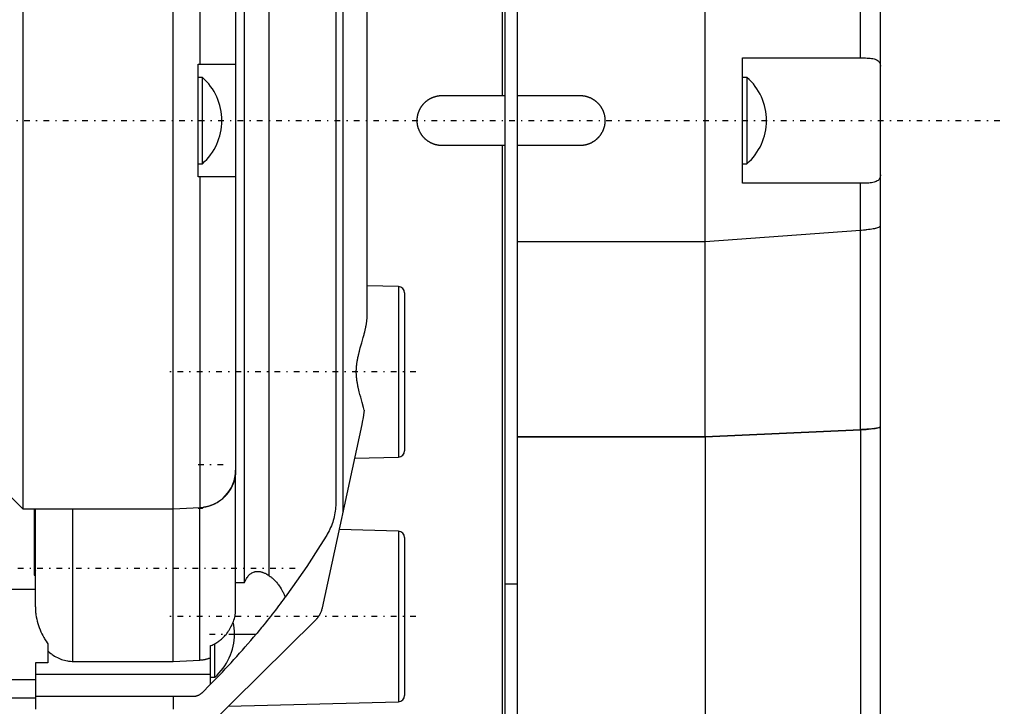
# Model space of a CAD drawing. Extents: x -109 to 109, y -1 to 887.
# Tile 10 of 11: x 30 to 109, y 673 to 728. Entities that reach past the tile are written whole.
import ezdxf

# ---------------------------------------------------------------- set-up
doc = ezdxf.new("R2010")
doc.units = 0
doc.linetypes.add('CENTER', pattern=[1.5, 0.45, -0.5, 0.05, -0.5])
doc.layers.add('AM_0', color=7, linetype='CONTINUOUS')
doc.layers.add('AM_7', color=7, linetype='CENTER')

msp = doc.modelspace()

# ---------------------------------------------------------------- linework, layer by layer
at = {"layer": 'AM_0', "color": 7, "linetype": 'CONTINUOUS'}
for p, q in [((68.8, 769), (68.8, 722)), ((69, 768.8), (69, 671.2)), ((70, 769), (70, 670.5)), ((85, 694.742), (85, 769)), ((42.5, 676.816), (42.5, 763.184)), ((48.219, 683.122), (48.219, 756.878)), ((50.139, 756.314), (50.139, 683.686)), ((97.408, 725), (97.408, 755.183)), ((56.052, 752.961), (56.052, 688.675)), ((30.5, 750.935), (30.5, 689)), ((44.639, 750.901), (44.639, 724.5)), ((55.5, 750.508), (55.5, 689.492)), ((99, 540.247), (99, 750)), ((47.499, 748), (47.499, 692)), ((58, 704.367), (58, 741.16)), ((44.5, 715.5), (44.5, 724.5)), ((44.5, 724.5), (47.465, 724.5)), ((88, 725), (97.591, 725)), ((88, 715), (88, 725)), ((44.843, 723.45), (44.5, 723.45)), ((44.843, 716.55), (44.843, 723.45)), ((88.343, 723.45), (88, 723.45)), ((88.343, 723.45), (88.343, 716.55)), ((64, 722), (69, 722)), ((70, 722), (75, 722)), ((69, 718), (64, 718)), ((68.8, 718), (68.8, 671)), ((75, 718), (70, 718)), ((44.5, 716.55), (44.843, 716.55)), ((88, 716.55), (88.343, 716.55)), ((47.465, 715.5), (44.5, 715.5)), ((44.639, 715.5), (44.639, 689.099)), ((97.591, 715), (88, 715)), ((97.408, 695.317), (97.408, 715)), ((97.408, 711.224), (85, 710.323)), ((85, 710.323), (70, 710.323)), ((60.513, 706.74), (58, 706.806)), ((60.513, 706.74), (60.513, 693.123)), ((61, 706.24), (61, 693.622)), ((57.58, 695.722), (54.406, 681.082)), ((97.408, 695.317), (85, 694.742)), ((85, 694.741), (97.408, 695.316)), ((97.408, 695.316), (97.408, 604.998)), ((85, 694.742), (70, 694.742)), ((70, 694.741), (85, 694.741)), ((85, 694.741), (85, 531)), ((56.997, 693.031), (60.513, 693.123)), ((47.5, 680.975), (47.5, 692.08)), ((28.5, 691), (30.5, 689)), ((30.5, 689), (42.5, 689)), ((31.416, 689), (31.416, 683.691)), ((31.5, 681.183), (31.5, 689.024)), ((34.5, 676.816), (34.5, 689)), ((42.5, 689), (44.639, 689.099)), ((44.5, 689.093), (44.5, 689.05)), ((44.5, 689.05), (44.843, 689.05)), ((44.639, 676.925), (44.639, 689.047)), ((44.843, 689.115), (44.843, 689.05)), ((60.513, 687.211), (55.762, 687.335)), ((60.513, 687.211), (60.513, 673.593)), ((61, 686.711), (61, 674.093)), ((31.416, 683.691), (31.5, 683.691)), ((47.5, 683.122), (48.219, 683.122)), ((69, 683), (70, 683)), ((-31.5, 682.58), (31.5, 682.58)), ((53.855, 680.082), (44, 670.37)), ((47.403, 679), (49.143, 679)), ((32.5, 678.223), (32.5, 676.704)), ((45.5, 674.992), (45.5, 678.071)), ((45.843, 675.55), (45.843, 678.229)), ((31.5, 676.704), (31.5, 673)), ((32.5, 676.704), (31.5, 676.704)), ((34.5, 676.816), (42.5, 676.816)), ((42.5, 676.816), (44.639, 676.925)), ((31.5, 675.781), (45.5, 675.781)), ((31.5, 675.35), (-31.5, 675.35)), ((45.5, 674.992), (44.791, 674.286)), ((45.5, 675.55), (45.843, 675.55)), ((31.5, 673.88), (-31.5, 673.88)), ((44.091, 674), (31.5, 674)), ((42.5, 674), (42.5, 673)), ((46.909, 673.237), (60.513, 673.593))]:
    msp.add_line(p, q, dxfattribs=at)
msp.add_lwpolyline([(97.408, 695.316), (97.861, 695.342), (98.253, 695.374), (98.572, 695.412), (98.807, 695.455), (98.951, 695.5), (99, 695.547)], dxfattribs=at)
for points in [[(47.465, 724.5, 0), (47.476, 724.499, 0), (47.491, 724.494, 0), (47.499, 724.484, 0), (47.5, 724.477, 0)], [(97.591, 725, 0), (97.664, 725, 0), (97.804, 724.998, 0), (97.938, 724.994, 0), (98.003, 724.99, 0), (98.066, 724.986, 0), (98.188, 724.976, 0), (98.302, 724.962, 0), (98.408, 724.943, 0), (98.507, 724.92, 0), (98.597, 724.892, 0), (98.638, 724.876, 0), (98.678, 724.858, 0), (98.75, 724.819, 0), (98.813, 724.774, 0), (98.867, 724.723, 0), (98.912, 724.666, 0), (98.947, 724.604, 0), (98.962, 724.57, 0), (98.973, 724.535, 0), (98.991, 724.461, 0), (98.999, 724.381, 0), (99, 724.339, 0)], [(62, 720, 0), (62, 720.014, 0), (62, 720.042, 0), (62.001, 720.07, 0), (62.002, 720.084, 0), (62.002, 720.098, 0), (62.004, 720.127, 0), (62.006, 720.155, 0), (62.008, 720.184, 0), (62.011, 720.212, 0), (62.015, 720.241, 0), (62.016, 720.255, 0), (62.018, 720.27, 0), (62.022, 720.298, 0), (62.027, 720.327, 0), (62.032, 720.356, 0), (62.037, 720.385, 0), (62.043, 720.413, 0), (62.046, 720.428, 0), (62.049, 720.442, 0), (62.056, 720.471, 0), (62.063, 720.499, 0), (62.067, 720.513, 0), (62.071, 720.528, 0), (62.079, 720.556, 0), (62.087, 720.584, 0), (62.092, 720.598, 0), (62.096, 720.613, 0), (62.105, 720.641, 0), (62.115, 720.669, 0), (62.125, 720.696, 0), (62.136, 720.724, 0), (62.147, 720.752, 0), (62.152, 720.765, 0), (62.158, 720.779, 0), (62.17, 720.806, 0), (62.182, 720.833, 0), (62.194, 720.86, 0), (62.207, 720.887, 0), (62.221, 720.913, 0), (62.227, 720.926, 0), (62.234, 720.939, 0), (62.248, 720.965, 0), (62.263, 720.991, 0), (62.278, 721.017, 0), (62.293, 721.042, 0), (62.308, 721.067, 0), (62.316, 721.079, 0), (62.324, 721.092, 0), (62.34, 721.116, 0), (62.357, 721.14, 0), (62.374, 721.164, 0), (62.391, 721.187, 0), (62.408, 721.211, 0), (62.417, 721.222, 0), (62.426, 721.233, 0), (62.444, 721.256, 0), (62.462, 721.278, 0), (62.48, 721.3, 0), (62.499, 721.322, 0), (62.518, 721.343, 0), (62.527, 721.353, 0), (62.537, 721.364, 0), (62.556, 721.384, 0), (62.576, 721.404, 0), (62.586, 721.414, 0), (62.596, 721.424, 0), (62.616, 721.444, 0), (62.636, 721.463, 0), (62.647, 721.473, 0), (62.657, 721.482, 0), (62.678, 721.501, 0), (62.7, 721.52, 0), (62.722, 721.538, 0), (62.744, 721.556, 0), (62.767, 721.574, 0), (62.778, 721.583, 0), (62.789, 721.592, 0), (62.813, 721.609, 0), (62.836, 721.626, 0), (62.86, 721.643, 0), (62.884, 721.66, 0), (62.908, 721.676, 0), (62.921, 721.684, 0), (62.933, 721.692, 0), (62.958, 721.707, 0), (62.983, 721.722, 0), (63.009, 721.737, 0), (63.035, 721.752, 0), (63.061, 721.766, 0), (63.074, 721.773, 0), (63.087, 721.779, 0), (63.113, 721.793, 0), (63.14, 721.806, 0), (63.167, 721.818, 0), (63.194, 721.83, 0), (63.221, 721.842, 0), (63.235, 721.848, 0), (63.248, 721.853, 0), (63.276, 721.864, 0), (63.304, 721.875, 0), (63.331, 721.885, 0), (63.359, 721.895, 0), (63.387, 721.904, 0), (63.402, 721.908, 0), (63.416, 721.913, 0), (63.444, 721.921, 0), (63.472, 721.929, 0), (63.487, 721.933, 0), (63.501, 721.937, 0), (63.529, 721.944, 0), (63.558, 721.951, 0), (63.572, 721.954, 0), (63.587, 721.957, 0), (63.615, 721.963, 0), (63.644, 721.968, 0), (63.673, 721.973, 0), (63.702, 721.978, 0), (63.73, 721.982, 0), (63.745, 721.984, 0), (63.759, 721.985, 0), (63.788, 721.989, 0), (63.816, 721.992, 0), (63.845, 721.994, 0), (63.873, 721.996, 0), (63.902, 721.998, 0), (63.916, 721.998, 0), (63.93, 721.999, 0), (63.958, 722, 0), (63.986, 722, 0), (64, 722, 0)], [(75, 722, 0), (75.014, 722, 0), (75.042, 722, 0), (75.07, 721.999, 0), (75.084, 721.998, 0), (75.098, 721.998, 0), (75.127, 721.996, 0), (75.155, 721.994, 0), (75.184, 721.992, 0), (75.212, 721.989, 0), (75.241, 721.985, 0), (75.255, 721.984, 0), (75.27, 721.982, 0), (75.298, 721.978, 0), (75.327, 721.973, 0), (75.356, 721.968, 0), (75.385, 721.963, 0), (75.413, 721.957, 0), (75.428, 721.954, 0), (75.442, 721.951, 0), (75.471, 721.944, 0), (75.499, 721.937, 0), (75.513, 721.933, 0), (75.528, 721.929, 0), (75.556, 721.921, 0), (75.584, 721.913, 0), (75.598, 721.908, 0), (75.613, 721.904, 0), (75.641, 721.895, 0), (75.669, 721.885, 0), (75.696, 721.875, 0), (75.724, 721.864, 0), (75.752, 721.853, 0), (75.765, 721.848, 0), (75.779, 721.842, 0), (75.806, 721.83, 0), (75.833, 721.818, 0), (75.86, 721.806, 0), (75.887, 721.793, 0), (75.913, 721.779, 0), (75.926, 721.773, 0), (75.939, 721.766, 0), (75.965, 721.752, 0), (75.991, 721.737, 0), (76.017, 721.722, 0), (76.042, 721.707, 0), (76.067, 721.692, 0), (76.079, 721.684, 0), (76.092, 721.676, 0), (76.116, 721.66, 0), (76.14, 721.643, 0), (76.164, 721.626, 0), (76.187, 721.609, 0), (76.211, 721.592, 0), (76.222, 721.583, 0), (76.233, 721.574, 0), (76.256, 721.556, 0), (76.278, 721.538, 0), (76.3, 721.52, 0), (76.322, 721.501, 0), (76.343, 721.482, 0), (76.353, 721.473, 0), (76.364, 721.463, 0), (76.384, 721.444, 0), (76.404, 721.424, 0), (76.414, 721.414, 0), (76.424, 721.404, 0), (76.444, 721.384, 0), (76.463, 721.364, 0), (76.473, 721.353, 0), (76.482, 721.343, 0), (76.501, 721.322, 0), (76.52, 721.3, 0), (76.538, 721.278, 0), (76.556, 721.256, 0), (76.574, 721.233, 0), (76.583, 721.222, 0), (76.592, 721.211, 0), (76.609, 721.187, 0), (76.626, 721.164, 0), (76.643, 721.14, 0), (76.66, 721.116, 0), (76.676, 721.092, 0), (76.684, 721.079, 0), (76.692, 721.067, 0), (76.707, 721.042, 0), (76.722, 721.017, 0), (76.737, 720.991, 0), (76.752, 720.965, 0), (76.766, 720.939, 0), (76.773, 720.926, 0), (76.779, 720.913, 0), (76.793, 720.887, 0), (76.806, 720.86, 0), (76.818, 720.833, 0), (76.83, 720.806, 0), (76.842, 720.779, 0), (76.848, 720.765, 0), (76.853, 720.752, 0), (76.864, 720.724, 0), (76.875, 720.696, 0), (76.885, 720.669, 0), (76.895, 720.641, 0), (76.904, 720.613, 0), (76.908, 720.598, 0), (76.913, 720.584, 0), (76.921, 720.556, 0), (76.929, 720.528, 0), (76.933, 720.513, 0), (76.937, 720.499, 0), (76.944, 720.471, 0), (76.951, 720.442, 0), (76.954, 720.428, 0), (76.957, 720.413, 0), (76.963, 720.385, 0), (76.968, 720.356, 0), (76.973, 720.327, 0), (76.978, 720.298, 0), (76.982, 720.27, 0), (76.984, 720.255, 0), (76.985, 720.241, 0), (76.989, 720.212, 0), (76.992, 720.184, 0), (76.994, 720.155, 0), (76.996, 720.127, 0), (76.998, 720.098, 0), (76.998, 720.084, 0), (76.999, 720.07, 0), (77, 720.042, 0), (77, 720.014, 0), (77, 720, 0)], [(64, 718, 0), (63.986, 718, 0), (63.958, 718, 0), (63.93, 718.001, 0), (63.916, 718.002, 0), (63.902, 718.002, 0), (63.873, 718.004, 0), (63.845, 718.006, 0), (63.816, 718.008, 0), (63.788, 718.011, 0), (63.759, 718.015, 0), (63.745, 718.016, 0), (63.73, 718.018, 0), (63.702, 718.022, 0), (63.673, 718.027, 0), (63.644, 718.032, 0), (63.615, 718.037, 0), (63.587, 718.043, 0), (63.572, 718.046, 0), (63.558, 718.049, 0), (63.529, 718.056, 0), (63.501, 718.063, 0), (63.487, 718.067, 0), (63.472, 718.071, 0), (63.444, 718.079, 0), (63.416, 718.087, 0), (63.402, 718.092, 0), (63.387, 718.096, 0), (63.359, 718.105, 0), (63.331, 718.115, 0), (63.304, 718.125, 0), (63.276, 718.136, 0), (63.248, 718.147, 0), (63.235, 718.152, 0), (63.221, 718.158, 0), (63.194, 718.17, 0), (63.167, 718.182, 0), (63.14, 718.194, 0), (63.113, 718.207, 0), (63.087, 718.221, 0), (63.074, 718.227, 0), (63.061, 718.234, 0), (63.035, 718.248, 0), (63.009, 718.263, 0), (62.983, 718.278, 0), (62.958, 718.293, 0), (62.933, 718.308, 0), (62.921, 718.316, 0), (62.908, 718.324, 0), (62.884, 718.34, 0), (62.86, 718.357, 0), (62.836, 718.374, 0), (62.813, 718.391, 0), (62.789, 718.408, 0), (62.778, 718.417, 0), (62.767, 718.426, 0), (62.744, 718.444, 0), (62.722, 718.462, 0), (62.7, 718.48, 0), (62.678, 718.499, 0), (62.657, 718.518, 0), (62.647, 718.527, 0), (62.636, 718.537, 0), (62.616, 718.556, 0), (62.596, 718.576, 0), (62.586, 718.586, 0), (62.576, 718.596, 0), (62.556, 718.616, 0), (62.537, 718.636, 0), (62.527, 718.647, 0), (62.518, 718.657, 0), (62.499, 718.678, 0), (62.48, 718.7, 0), (62.462, 718.722, 0), (62.444, 718.744, 0), (62.426, 718.767, 0), (62.417, 718.778, 0), (62.408, 718.789, 0), (62.391, 718.813, 0), (62.374, 718.836, 0), (62.357, 718.86, 0), (62.34, 718.884, 0), (62.324, 718.908, 0), (62.316, 718.921, 0), (62.308, 718.933, 0), (62.293, 718.958, 0), (62.278, 718.983, 0), (62.263, 719.009, 0), (62.248, 719.035, 0), (62.234, 719.061, 0), (62.227, 719.074, 0), (62.221, 719.087, 0), (62.207, 719.113, 0), (62.194, 719.14, 0), (62.182, 719.167, 0), (62.17, 719.194, 0), (62.158, 719.221, 0), (62.152, 719.235, 0), (62.147, 719.248, 0), (62.136, 719.276, 0), (62.125, 719.304, 0), (62.115, 719.331, 0), (62.105, 719.359, 0), (62.096, 719.387, 0), (62.092, 719.402, 0), (62.087, 719.416, 0), (62.079, 719.444, 0), (62.071, 719.472, 0), (62.067, 719.487, 0), (62.063, 719.501, 0), (62.056, 719.529, 0), (62.049, 719.558, 0), (62.046, 719.572, 0), (62.043, 719.587, 0), (62.037, 719.615, 0), (62.032, 719.644, 0), (62.027, 719.673, 0), (62.022, 719.702, 0), (62.018, 719.73, 0), (62.016, 719.745, 0), (62.015, 719.759, 0), (62.011, 719.788, 0), (62.008, 719.816, 0), (62.006, 719.845, 0), (62.004, 719.873, 0), (62.002, 719.902, 0), (62.002, 719.916, 0), (62.001, 719.93, 0), (62, 719.958, 0), (62, 719.986, 0), (62, 720, 0)], [(77, 720, 0), (77, 719.986, 0), (77, 719.958, 0), (76.999, 719.93, 0), (76.998, 719.916, 0), (76.998, 719.902, 0), (76.996, 719.873, 0), (76.994, 719.845, 0), (76.992, 719.816, 0), (76.989, 719.788, 0), (76.985, 719.759, 0), (76.984, 719.745, 0), (76.982, 719.73, 0), (76.978, 719.702, 0), (76.973, 719.673, 0), (76.968, 719.644, 0), (76.963, 719.615, 0), (76.957, 719.587, 0), (76.954, 719.572, 0), (76.951, 719.558, 0), (76.944, 719.529, 0), (76.937, 719.501, 0), (76.933, 719.487, 0), (76.929, 719.472, 0), (76.921, 719.444, 0), (76.913, 719.416, 0), (76.908, 719.402, 0), (76.904, 719.387, 0), (76.895, 719.359, 0), (76.885, 719.331, 0), (76.875, 719.304, 0), (76.864, 719.276, 0), (76.853, 719.248, 0), (76.848, 719.235, 0), (76.842, 719.221, 0), (76.83, 719.194, 0), (76.818, 719.167, 0), (76.806, 719.14, 0), (76.793, 719.113, 0), (76.779, 719.087, 0), (76.773, 719.074, 0), (76.766, 719.061, 0), (76.752, 719.035, 0), (76.737, 719.009, 0), (76.722, 718.983, 0), (76.707, 718.958, 0), (76.692, 718.933, 0), (76.684, 718.921, 0), (76.676, 718.908, 0), (76.66, 718.884, 0), (76.643, 718.86, 0), (76.626, 718.836, 0), (76.609, 718.813, 0), (76.592, 718.789, 0), (76.583, 718.778, 0), (76.574, 718.767, 0), (76.556, 718.744, 0), (76.538, 718.722, 0), (76.52, 718.7, 0), (76.501, 718.678, 0), (76.482, 718.657, 0), (76.473, 718.647, 0), (76.463, 718.636, 0), (76.444, 718.616, 0), (76.424, 718.596, 0), (76.414, 718.586, 0), (76.404, 718.576, 0), (76.384, 718.556, 0), (76.364, 718.537, 0), (76.353, 718.527, 0), (76.343, 718.518, 0), (76.322, 718.499, 0), (76.3, 718.48, 0), (76.278, 718.462, 0), (76.256, 718.444, 0), (76.233, 718.426, 0), (76.222, 718.417, 0), (76.211, 718.408, 0), (76.187, 718.391, 0), (76.164, 718.374, 0), (76.14, 718.357, 0), (76.116, 718.34, 0), (76.092, 718.324, 0), (76.079, 718.316, 0), (76.067, 718.308, 0), (76.042, 718.293, 0), (76.017, 718.278, 0), (75.991, 718.263, 0), (75.965, 718.248, 0), (75.939, 718.234, 0), (75.926, 718.227, 0), (75.913, 718.221, 0), (75.887, 718.207, 0), (75.86, 718.194, 0), (75.833, 718.182, 0), (75.806, 718.17, 0), (75.779, 718.158, 0), (75.765, 718.152, 0), (75.752, 718.147, 0), (75.724, 718.136, 0), (75.696, 718.125, 0), (75.669, 718.115, 0), (75.641, 718.105, 0), (75.613, 718.096, 0), (75.598, 718.092, 0), (75.584, 718.087, 0), (75.556, 718.079, 0), (75.528, 718.071, 0), (75.513, 718.067, 0), (75.499, 718.063, 0), (75.471, 718.056, 0), (75.442, 718.049, 0), (75.428, 718.046, 0), (75.413, 718.043, 0), (75.385, 718.037, 0), (75.356, 718.032, 0), (75.327, 718.027, 0), (75.298, 718.022, 0), (75.27, 718.018, 0), (75.255, 718.016, 0), (75.241, 718.015, 0), (75.212, 718.011, 0), (75.184, 718.008, 0), (75.155, 718.006, 0), (75.127, 718.004, 0), (75.098, 718.002, 0), (75.084, 718.002, 0), (75.07, 718.001, 0), (75.042, 718, 0), (75.014, 718, 0), (75, 718, 0)], [(47.5, 715.523, 0), (47.499, 715.516, 0), (47.491, 715.506, 0), (47.476, 715.501, 0), (47.465, 715.5, 0)], [(99, 715.661, 0), (98.999, 715.618, 0), (98.99, 715.538, 0), (98.973, 715.464, 0), (98.961, 715.429, 0), (98.947, 715.396, 0), (98.912, 715.333, 0), (98.867, 715.276, 0), (98.813, 715.225, 0), (98.749, 715.18, 0), (98.677, 715.141, 0), (98.637, 715.124, 0), (98.596, 715.108, 0), (98.506, 715.08, 0), (98.408, 715.057, 0), (98.301, 715.038, 0), (98.187, 715.024, 0), (98.066, 715.014, 0), (98.002, 715.01, 0), (97.938, 715.006, 0), (97.804, 715.002, 0), (97.664, 715, 0), (97.591, 715, 0)], [(99, 711.595, 0), (98.999, 711.582, 0), (98.988, 711.557, 0), (98.966, 711.532, 0), (98.951, 711.519, 0), (98.934, 711.507, 0), (98.891, 711.482, 0), (98.838, 711.458, 0), (98.774, 711.434, 0), (98.7, 711.411, 0), (98.617, 711.389, 0), (98.572, 711.378, 0), (98.524, 711.367, 0), (98.422, 711.346, 0), (98.311, 711.327, 0), (98.192, 711.308, 0), (98.065, 711.29, 0), (97.931, 711.273, 0), (97.861, 711.265, 0), (97.789, 711.257, 0), (97.642, 711.243, 0), (97.488, 711.23, 0), (97.408, 711.224, 0)], [(57.778, 696.883, 0), (57.725, 697.084, 0), (57.61, 697.495, 0), (57.49, 697.915, 0), (57.431, 698.128, 0), (57.374, 698.343, 0), (57.312, 698.595, 0), (57.295, 698.668, 0), (57.279, 698.74, 0), (57.272, 698.776, 0), (57.264, 698.813, 0), (57.249, 698.886, 0), (57.235, 698.958, 0), (57.222, 699.031, 0), (57.209, 699.105, 0), (57.198, 699.178, 0), (57.192, 699.214, 0), (57.187, 699.251, 0), (57.177, 699.324, 0), (57.168, 699.398, 0), (57.161, 699.471, 0), (57.154, 699.545, 0), (57.149, 699.618, 0), (57.146, 699.655, 0), (57.144, 699.691, 0), (57.141, 699.765, 0), (57.139, 699.838, 0), (57.138, 699.912, 0), (57.138, 699.985, 0), (57.14, 700.059, 0), (57.141, 700.095, 0), (57.142, 700.132, 0), (57.146, 700.206, 0), (57.151, 700.279, 0), (57.157, 700.353, 0), (57.164, 700.426, 0), (57.172, 700.499, 0), (57.177, 700.536, 0), (57.182, 700.573, 0), (57.192, 700.646, 0), (57.203, 700.719, 0), (57.209, 700.756, 0), (57.215, 700.792, 0), (57.228, 700.866, 0), (57.241, 700.938, 0), (57.249, 700.975, 0), (57.256, 701.011, 0), (57.271, 701.084, 0), (57.287, 701.157, 0), (57.303, 701.229, 0), (57.32, 701.302, 0), (57.338, 701.374, 0), (57.346, 701.41, 0), (57.356, 701.446, 0), (57.374, 701.518, 0), (57.393, 701.59, 0), (57.46, 701.839, 0), (57.579, 702.262, 0), (57.696, 702.675, 0), (57.76, 702.911, 0), (57.777, 702.978, 0), (57.794, 703.044, 0), (57.803, 703.077, 0), (57.811, 703.11, 0), (57.827, 703.176, 0), (57.843, 703.241, 0), (57.85, 703.273, 0), (57.858, 703.306, 0), (57.872, 703.37, 0), (57.886, 703.434, 0), (57.892, 703.466, 0), (57.899, 703.497, 0), (57.911, 703.56, 0), (57.923, 703.623, 0), (57.934, 703.685, 0), (57.945, 703.747, 0), (57.954, 703.808, 0), (57.959, 703.839, 0), (57.963, 703.869, 0), (57.971, 703.929, 0), (57.978, 703.989, 0), (57.984, 704.048, 0), (57.989, 704.106, 0), (57.993, 704.165, 0), (57.995, 704.193, 0), (57.996, 704.222, 0), (57.999, 704.28, 0), (58, 704.338, 0), (58, 704.367, 0)], [(57.778, 696.883, 0), (57.749, 696.687, 0), (57.686, 696.297, 0), (57.617, 695.912, 0), (57.58, 695.722, 0)], [(99, 695.548, 0), (98.999, 695.541, 0), (98.988, 695.525, 0), (98.966, 695.509, 0), (98.951, 695.501, 0), (98.934, 695.494, 0), (98.891, 695.478, 0), (98.838, 695.463, 0), (98.774, 695.449, 0), (98.7, 695.434, 0), (98.617, 695.42, 0), (98.572, 695.414, 0), (98.524, 695.407, 0), (98.422, 695.394, 0), (98.311, 695.382, 0), (98.192, 695.37, 0), (98.065, 695.359, 0), (97.931, 695.348, 0), (97.861, 695.343, 0), (97.789, 695.338, 0), (97.641, 695.329, 0), (97.487, 695.321, 0), (97.408, 695.317, 0)], [(47.499, 692, 0), (47.498, 691.981, 0), (47.497, 691.943, 0), (47.495, 691.905, 0), (47.494, 691.885, 0), (47.492, 691.866, 0), (47.489, 691.827, 0), (47.486, 691.788, 0), (47.482, 691.749, 0), (47.477, 691.71, 0), (47.472, 691.67, 0), (47.469, 691.65, 0), (47.466, 691.631, 0), (47.46, 691.591, 0), (47.453, 691.552, 0), (47.446, 691.512, 0), (47.438, 691.473, 0), (47.429, 691.434, 0), (47.425, 691.414, 0), (47.421, 691.395, 0), (47.411, 691.356, 0), (47.401, 691.317, 0), (47.396, 691.298, 0), (47.391, 691.279, 0), (47.38, 691.241, 0), (47.369, 691.203, 0), (47.363, 691.184, 0), (47.357, 691.165, 0), (47.345, 691.128, 0), (47.332, 691.092, 0), (47.32, 691.056, 0), (47.306, 691.02, 0), (47.293, 690.985, 0), (47.286, 690.968, 0), (47.279, 690.95, 0), (47.265, 690.916, 0), (47.25, 690.882, 0), (47.235, 690.848, 0), (47.219, 690.813, 0), (47.203, 690.778, 0), (47.194, 690.761, 0), (47.186, 690.744, 0), (47.168, 690.709, 0), (47.15, 690.674, 0), (47.131, 690.64, 0), (47.112, 690.605, 0), (47.092, 690.57, 0), (47.082, 690.553, 0), (47.072, 690.536, 0), (47.051, 690.502, 0), (47.03, 690.468, 0), (47.008, 690.434, 0), (46.986, 690.401, 0), (46.963, 690.368, 0), (46.952, 690.351, 0), (46.94, 690.335, 0), (46.917, 690.303, 0), (46.893, 690.271, 0), (46.869, 690.239, 0), (46.844, 690.208, 0), (46.819, 690.177, 0), (46.807, 690.162, 0), (46.794, 690.147, 0), (46.769, 690.118, 0), (46.743, 690.088, 0), (46.731, 690.074, 0), (46.718, 690.06, 0), (46.692, 690.032, 0), (46.666, 690.004, 0), (46.653, 689.991, 0), (46.64, 689.978, 0), (46.614, 689.951, 0), (46.587, 689.925, 0), (46.56, 689.9, 0), (46.533, 689.874, 0), (46.504, 689.848, 0), (46.49, 689.835, 0), (46.475, 689.822, 0), (46.446, 689.797, 0), (46.416, 689.772, 0), (46.386, 689.747, 0), (46.355, 689.722, 0), (46.323, 689.698, 0), (46.307, 689.686, 0), (46.291, 689.674, 0), (46.259, 689.65, 0), (46.227, 689.627, 0), (46.194, 689.604, 0), (46.16, 689.581, 0), (46.127, 689.56, 0), (46.11, 689.549, 0), (46.093, 689.538, 0), (46.059, 689.517, 0), (46.025, 689.496, 0), (45.99, 689.476, 0), (45.956, 689.457, 0), (45.921, 689.438, 0), (45.904, 689.429, 0), (45.886, 689.42, 0), (45.852, 689.402, 0), (45.817, 689.385, 0), (45.782, 689.368, 0), (45.748, 689.352, 0), (45.713, 689.336, 0), (45.696, 689.329, 0), (45.679, 689.321, 0), (45.645, 689.307, 0), (45.61, 689.293, 0), (45.593, 689.286, 0), (45.576, 689.279, 0), (45.54, 689.266, 0), (45.504, 689.253, 0), (45.486, 689.247, 0), (45.468, 689.24, 0), (45.431, 689.228, 0), (45.394, 689.216, 0), (45.356, 689.205, 0), (45.318, 689.194, 0), (45.28, 689.183, 0), (45.261, 689.178, 0), (45.241, 689.173, 0), (45.203, 689.163, 0), (45.164, 689.154, 0), (45.124, 689.146, 0), (45.085, 689.138, 0), (45.046, 689.13, 0), (45.026, 689.127, 0), (45.006, 689.123, 0), (44.967, 689.117, 0), (44.927, 689.111, 0), (44.907, 689.108, 0)], [(55.5, 689.492, 0), (55.499, 689.416, 0), (55.495, 689.265, 0), (55.486, 689.115, 0), (55.48, 689.04, 0), (55.472, 688.964, 0), (55.454, 688.815, 0), (55.431, 688.665, 0), (55.404, 688.517, 0), (55.372, 688.369, 0), (55.336, 688.223, 0), (55.317, 688.15, 0), (55.296, 688.077, 0), (55.251, 687.933, 0), (55.202, 687.79, 0), (55.148, 687.649, 0), (55.09, 687.51, 0), (55.028, 687.372, 0), (54.996, 687.304, 0), (54.962, 687.236, 0), (54.892, 687.103, 0), (54.818, 686.971, 0), (54.78, 686.906, 0)], [(54.78, 686.906, 0), (54.259, 686.059, 0), (53.179, 684.39, 0), (52.047, 682.756, 0), (51.462, 681.952, 0)], [(31.5, 684.039, 0), (31.498, 683.983, 0), (31.479, 683.867, 0), (31.442, 683.75, 0), (31.416, 683.691, 0)], [(48.219, 683.122, 0), (48.24, 683.171, 0), (48.281, 683.264, 0), (48.325, 683.35, 0), (48.347, 683.391, 0), (48.369, 683.431, 0), (48.415, 683.505, 0), (48.462, 683.573, 0), (48.512, 683.636, 0), (48.564, 683.695, 0), (48.618, 683.75, 0), (48.646, 683.775, 0), (48.675, 683.799, 0), (48.735, 683.844, 0), (48.797, 683.883, 0), (48.861, 683.916, 0), (48.927, 683.944, 0), (48.995, 683.967, 0), (49.029, 683.975, 0), (49.064, 683.983, 0), (49.136, 683.994, 0), (49.208, 683.999, 0), (49.245, 684, 0)], [(49.245, 684, 0), (49.268, 684, 0), (49.315, 683.998, 0), (49.362, 683.994, 0), (49.385, 683.991, 0), (49.409, 683.987, 0), (49.456, 683.979, 0), (49.503, 683.97, 0), (49.551, 683.958, 0), (49.598, 683.945, 0), (49.646, 683.93, 0), (49.67, 683.921, 0), (49.695, 683.912, 0), (49.745, 683.893, 0), (49.795, 683.872, 0), (49.847, 683.849, 0), (49.899, 683.824, 0), (49.951, 683.797, 0), (49.978, 683.782, 0), (50.004, 683.767, 0), (50.058, 683.736, 0), (50.112, 683.703, 0), (50.139, 683.686, 0)], [(50.139, 683.686, 0), (50.183, 683.657, 0), (50.269, 683.595, 0), (50.355, 683.529, 0), (50.397, 683.494, 0), (50.439, 683.458, 0), (50.521, 683.383, 0), (50.603, 683.302, 0), (50.682, 683.218, 0), (50.76, 683.129, 0), (50.837, 683.035, 0), (50.874, 682.987, 0), (50.911, 682.937, 0), (50.984, 682.836, 0), (51.054, 682.73, 0), (51.123, 682.62, 0), (51.19, 682.506, 0), (51.254, 682.389, 0), (51.286, 682.329, 0), (51.316, 682.268, 0), (51.376, 682.144, 0), (51.434, 682.017, 0), (51.462, 681.952, 0)], [(51.462, 681.952, 0), (51.406, 681.876, 0), (51.292, 681.723, 0), (51.174, 681.566, 0), (51.115, 681.486, 0), (51.054, 681.406, 0), (50.931, 681.244, 0), (50.806, 681.08, 0), (50.679, 680.914, 0), (50.549, 680.747, 0), (50.418, 680.579, 0), (50.352, 680.494, 0), (50.285, 680.41, 0), (50.152, 680.241, 0), (50.017, 680.072, 0), (49.882, 679.903, 0), (49.747, 679.735, 0), (49.612, 679.569, 0), (49.544, 679.486, 0), (49.477, 679.404, 0), (49.342, 679.241, 0), (49.209, 679.08, 0), (49.143, 679, 0)], [(31.5, 681.183, 0), (31.501, 681.09, 0), (31.509, 680.907, 0), (31.524, 680.724, 0), (31.535, 680.634, 0), (31.547, 680.543, 0), (31.576, 680.365, 0), (31.612, 680.188, 0), (31.654, 680.014, 0), (31.702, 679.842, 0), (31.755, 679.673, 0), (31.784, 679.59, 0), (31.814, 679.507, 0), (31.877, 679.343, 0), (31.946, 679.183, 0), (32.02, 679.025, 0), (32.098, 678.871, 0), (32.18, 678.72, 0), (32.223, 678.646, 0), (32.267, 678.573, 0), (32.357, 678.43, 0), (32.452, 678.291, 0), (32.5, 678.223, 0)], [(46.758, 679, 0), (46.796, 679.048, 0), (46.869, 679.146, 0), (46.94, 679.247, 0), (46.973, 679.298, 0), (47.006, 679.35, 0), (47.069, 679.455, 0), (47.128, 679.562, 0), (47.184, 679.671, 0), (47.235, 679.781, 0), (47.282, 679.892, 0), (47.304, 679.949, 0), (47.324, 680.005, 0), (47.363, 680.119, 0), (47.397, 680.233, 0), (47.426, 680.348, 0), (47.45, 680.463, 0), (47.47, 680.578, 0), (47.478, 680.635, 0), (47.485, 680.692, 0), (47.494, 680.806, 0), (47.499, 680.919, 0), (47.5, 680.975, 0)], [(54.406, 681.082, 0), (54.399, 681.051, 0), (54.384, 680.989, 0), (54.366, 680.927, 0), (54.356, 680.896, 0), (54.346, 680.865, 0), (54.325, 680.805, 0), (54.301, 680.745, 0), (54.276, 680.686, 0), (54.248, 680.628, 0), (54.219, 680.57, 0), (54.204, 680.542, 0), (54.188, 680.514, 0), (54.155, 680.458, 0), (54.121, 680.404, 0), (54.084, 680.351, 0), (54.046, 680.299, 0), (54.007, 680.248, 0), (53.986, 680.224, 0), (53.965, 680.199, 0), (53.923, 680.151, 0), (53.878, 680.104, 0), (53.855, 680.082, 0)], [(45.5, 678.071, 0), (45.54, 678.087, 0), (45.618, 678.12, 0), (45.695, 678.155, 0), (45.734, 678.173, 0), (45.773, 678.193, 0), (45.851, 678.234, 0), (45.928, 678.278, 0), (46.005, 678.325, 0), (46.081, 678.375, 0), (46.156, 678.427, 0), (46.192, 678.454, 0), (46.229, 678.481, 0), (46.3, 678.537, 0), (46.368, 678.595, 0), (46.435, 678.654, 0), (46.498, 678.714, 0), (46.559, 678.775, 0), (46.588, 678.805, 0), (46.616, 678.836, 0), (46.673, 678.899, 0), (46.73, 678.966, 0), (46.758, 679, 0)], [(32.5, 677.655, 0), (32.544, 677.613, 0), (32.635, 677.53, 0), (32.731, 677.45, 0), (32.781, 677.411, 0), (32.831, 677.373, 0), (32.935, 677.3, 0), (33.041, 677.232, 0), (33.149, 677.169, 0), (33.257, 677.112, 0), (33.365, 677.061, 0), (33.419, 677.037, 0), (33.473, 677.015, 0), (33.587, 676.972, 0), (33.705, 676.934, 0), (33.826, 676.9, 0), (33.949, 676.872, 0), (34.074, 676.849, 0), (34.136, 676.84, 0), (34.198, 676.833, 0), (34.321, 676.822, 0), (34.441, 676.817, 0), (34.5, 676.816, 0)], [(44.639, 676.925, 0), (44.663, 676.926, 0), (44.711, 676.929, 0), (44.759, 676.933, 0), (44.783, 676.936, 0), (44.808, 676.939, 0), (44.857, 676.945, 0), (44.906, 676.951, 0), (44.955, 676.959, 0), (45.004, 676.968, 0), (45.053, 676.978, 0), (45.077, 676.983, 0), (45.102, 676.988, 0), (45.15, 676.999, 0), (45.198, 677.012, 0), (45.246, 677.025, 0), (45.294, 677.039, 0), (45.341, 677.053, 0), (45.364, 677.061, 0), (45.387, 677.068, 0), (45.433, 677.084, 0), (45.478, 677.101, 0), (45.5, 677.11, 0)], [(44.791, 674.286, 0), (44.775, 674.271, 0), (44.743, 674.242, 0), (44.71, 674.215, 0), (44.693, 674.201, 0), (44.675, 674.189, 0), (44.64, 674.164, 0), (44.604, 674.141, 0), (44.566, 674.12, 0), (44.528, 674.101, 0), (44.489, 674.083, 0), (44.469, 674.074, 0), (44.449, 674.066, 0), (44.408, 674.052, 0), (44.384, 674.044, 0), (44.377, 674.042, 0), (44.371, 674.04, 0), (44.367, 674.039, 0), (44.364, 674.038, 0), (44.357, 674.036, 0), (44.35, 674.034, 0), (44.343, 674.032, 0), (44.336, 674.031, 0), (44.329, 674.029, 0), (44.325, 674.028, 0), (44.322, 674.027, 0), (44.315, 674.025, 0), (44.308, 674.024, 0), (44.301, 674.022, 0), (44.294, 674.021, 0), (44.287, 674.019, 0), (44.283, 674.019, 0), (44.28, 674.018, 0), (44.273, 674.017, 0), (44.266, 674.015, 0), (44.259, 674.014, 0), (44.252, 674.013, 0), (44.245, 674.012, 0), (44.241, 674.011, 0), (44.237, 674.011, 0), (44.23, 674.01, 0), (44.223, 674.009, 0), (44.22, 674.008, 0), (44.216, 674.008, 0), (44.209, 674.007, 0), (44.202, 674.006, 0), (44.198, 674.006, 0), (44.195, 674.005, 0), (44.188, 674.005, 0), (44.18, 674.004, 0), (44.173, 674.003, 0), (44.166, 674.003, 0), (44.159, 674.002, 0), (44.155, 674.002, 0), (44.152, 674.002, 0), (44.145, 674.001, 0), (44.137, 674.001, 0), (44.13, 674.001, 0), (44.123, 674.001, 0), (44.116, 674, 0), (44.112, 674, 0), (44.109, 674, 0), (44.102, 674, 0), (44.094, 674, 0), (44.091, 674, 0)]]:
    msp.add_polyline3d(points, dxfattribs=at)
for centre, radius, start, end in [((41.803, 719.998), 4.6, 0.0287, 48.63379), ((85.303, 719.998), 4.6, 0.0287, 48.63379), ((41.803, 720.002), 4.6, 311.36621, 359.9713), ((85.303, 720.002), 4.6, 311.36621, 359.9713), ((60.5, 706.24), 0.5, 0, 88.5), ((60.5, 693.622), 0.5, 271.5, 0), ((44.5, 692.096), 3, 272.65069, 0), ((41.803, 692.502), 4.6, 311.36621, 312.78716), ((60.5, 686.711), 0.5, 0, 88.5), ((42.803, 678.998), 4.6, 0.0287, 11.93065), ((0, 720), 64, 315.31124, 320.16156), ((42.803, 679.002), 4.6, 311.36621, 359.9713), ((60.5, 674.093), 0.5, 271.5, 0)]:
    msp.add_arc(centre, radius, start, end, dxfattribs=at)
at = {"layer": 'AM_7', "color": 4, "linetype": 'CENTER'}
for p, q in [((-108.9, 720), (108.9, 720)), ((61.9, 699.931), (42.1, 699.931)), ((46.498, 692.5), (44.405, 692.5)), ((52.25, 684.225), (-52.25, 684.225)), ((61.9, 680.402), (42.1, 680.402)), ((45.405, 679), (47.498, 679))]:
    msp.add_line(p, q, dxfattribs=at)

doc.saveas('drawing.dxf')
